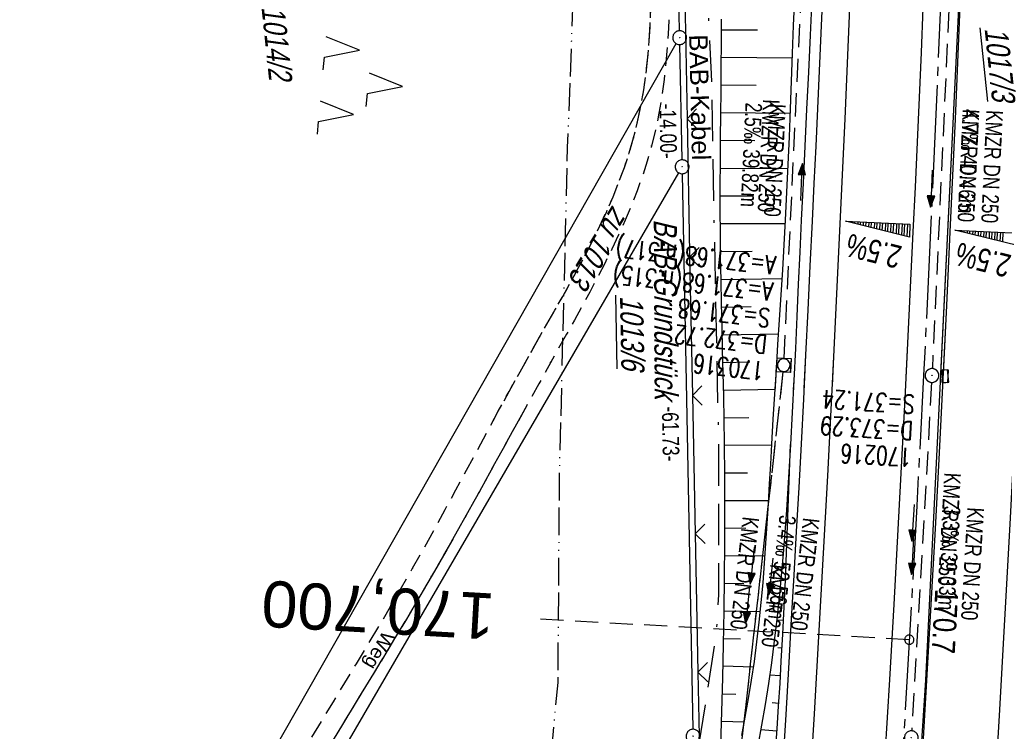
# Model space of a CAD drawing. Extents: x 509531 to 509917, y 454649 to 455599.
# Tile 23 of 26: x 509672 to 509778, y 455468 to 455546. Entities that reach past the tile are written whole.
import ezdxf
from ezdxf.enums import TextEntityAlignment as Align

# ---------------------------------------------------------------- set-up
doc = ezdxf.new("R2010")
doc.units = 0
doc.header["$LTSCALE"] = 10
doc.header["$MEASUREMENT"] = 0
for name, pattern in [('ACAD_ISO13W100', [36, 12, -3, 12, -3, 0, -3, 0, -3]), ('ACAD_ISO16W100', [73, 15, -6.5, 15, -6.5, 15, -7, 1, -7]), ('ACHSE', [5.5, 4, -0.5, 0.5, -0.5]), ('LT00', [0]), ('LT11', [0.3, 0.2, -0.1]), ('LT12', [0.4, 0.3, -0.1]), ('LT17', [0.15, 0.1, -0.05]), ('STRICHLINIE2', [0.375, 0.25, -0.125])]:
    doc.linetypes.add(name, pattern=pattern)
doc.layers.get('0').update_dxf_attribs({"linetype": 'LT00'})
for name, color, linetype in [('--EK_FBR', 1, 'LT00'), ('--EK_Halt-Pfeil', 4, 'LT00'), ('--EK_Haltung', 7, 'STRICHLINIE2'), ('--EK_Haltung-Text', 140, 'LT00'), ('--EK_Schacht-Text', 5, 'LT00'), ('--EK_ST-93-1', 30, 'LT17'), ('--EL_DFK_AB_L', 21, 'LT00'), ('--EL_DFK_AB_P', 7, 'LT00'), ('--EL_Halt-Pfeil', 4, 'LT00'), ('--EL_Haltung', 182, 'STRICHLINIE2'), ('--EL_Haltung-Text', 182, 'LT00'), ('-AX-093', 35, 'ACHSE'), ('-QUE-20O', 11, 'LT00'), ('-QUE-20W', 11, 'LT00'), ('-ST-93-1', 250, 'LT00'), ('ABSTAND', 8, 'LT00'), ('BAB-KABEL', 220, 'ACAD_ISO16W100'), ('BAB-KABEL_TEXT', 221, 'Continuous'), ('DFK_AB_FLNR', 7, 'Continuous'), ('DFK_AB_L', 21, 'LT00'), ('DFK_AB_P', 7, 'LT00'), ('DFK_FLUR_NR', 250, 'LT00'), ('DFK_KATASTER', 250, 'LT00'), ('DFK_NUTZUNG', 250, 'LT00'), ('DL', 182, 'LT12'), ('DL_PFEIL', 201, 'LT00'), ('DL_TEXT', 182, 'LT00'), ('FELDWEG_TEXT', 250, 'Continuous'), ('GASLTG', 250, 'ACAD_ISO13W100'), ('V115_AFBR_BAB', 250, 'LT00'), ('V115_BOESCH', 250, 'LT00'), ('V115_BOSCHUNG', 250, 'LT00'), ('V115_FELDWEG', 250, 'LT11'), ('V115_GRABEN', 250, 'LT00'), ('V115_H_BORD', 8, 'LT00'), ('V115_KA_MULD', 182, 'LT00'), ('V115_KA_PRUF', 182, 'LT00'), ('V115_LD_MARK', 250, 'LT00'), ('V115_SINKK', 182, 'LT00'), ('V115_ZAUN', 40, 'LT00'), ('V116_AFBR_BAB', 250, 'LT00'), ('V116_BOESCH', 250, 'LT00'), ('V116_BOSCHUNG', 250, 'LT00'), ('V116_FELDWEG', 250, 'LT11'), ('V116_GRABEN', 250, 'LT00'), ('V116_H_BORD', 8, 'LT00'), ('V116_KA_MULD', 182, 'LT00'), ('V116_KA_PRUF', 182, 'LT00'), ('V116_LD_MARK', 250, 'LT00'), ('V116_SINKK', 182, 'LT00'), ('V116_ZAUN', 40, 'LT00')]:
    doc.layers.add(name, color=color, linetype=linetype)
doc.styles.add('Beschrift', font='ARIAL.TTF')
doc.styles.add('Haltungsbeschriftung', font='ARIAL.TTF', dxfattribs={"width": 0.75})
doc.styles.add('schachtbeschriftung', font='romans.shx', dxfattribs={"width": 0.75, "height": 2})
doc.styles.get("Standard").update_dxf_attribs({"font": 'ARIAL.TTF'})

# ---------------------------------------------------------------- blocks, each defined once
blk = doc.blocks.new('SYMB0003')
at = {"color": 0, "linetype": 'ByBlock'}
for p, q in [((-0.015712, 0), (0.010166, 0.012015)), ((0, -0.021257), (-0.015712, 0)), ((0.010166, 0.012015), (0, -0.021257))]:
    blk.add_line(p, q, dxfattribs=at)
for points in [[(-0.031395, 0.499013), (-0.093691, 0.491144), (-0.154509, 0.475528), (-0.21289, 0.452414), (-0.267913, 0.422164), (-0.318712, 0.385257), (-0.364484, 0.342274), (-0.404509, 0.293893), (-0.438154, 0.240877), (-0.464888, 0.184062), (-0.484292, 0.124345), (-0.496058, 0.062667), (-0.5, 0)], [(-0.5, 0), (-0.496058, -0.062667), (-0.484292, -0.124345), (-0.464888, -0.184062), (-0.438154, -0.240877), (-0.404509, -0.293893), (-0.364485, -0.342274), (-0.318712, -0.385257), (-0.267914, -0.422164), (-0.21289, -0.452414), (-0.154509, -0.475529), (-0.093691, -0.491144), (-0.031395, -0.499014), (0.031395, -0.499014)], [(0.5, 0), (0.496057, 0.062667), (0.484292, 0.124345), (0.464888, 0.184062), (0.438153, 0.240877), (0.404509, 0.293893), (0.364484, 0.342274), (0.318712, 0.385257), (0.267913, 0.422164), (0.21289, 0.452414), (0.154509, 0.475528), (0.093691, 0.491144), (0.031395, 0.499013), (-0.031395, 0.499013)], [(0.031395, -0.499014), (0.093691, -0.491144), (0.154509, -0.475529), (0.21289, -0.452414), (0.267914, -0.422164), (0.318712, -0.385257), (0.364485, -0.342274), (0.404509, -0.293893), (0.438154, -0.240877), (0.464889, -0.184062), (0.484292, -0.124345), (0.496058, -0.062667), (0.5, 0)]]:
    blk.add_lwpolyline(points, dxfattribs=at)
blk = doc.blocks.new('SYMB7221')
at = {"color": 0, "linetype": 'ByBlock'}
for p, q in [((0, 0.435), (-0.11, 0.065)), ((0.11, 0.065), (0, 0.435)), ((0.25, 0.065), (0.11, 0.065)), ((-0.35, -0.065), (-0.46, -0.435)), ((0.35, -0.065), (0.24, -0.435))]:
    blk.add_line(p, q, dxfattribs=at)
for points in [[(-0.1, -0.435), (-0.24, -0.435), (-0.35, -0.065)], [(0.6, -0.435), (0.46, -0.435), (0.35, -0.065)]]:
    blk.add_lwpolyline(points, dxfattribs=at)
blk = doc.blocks.new('SYMB0011')
at = {"color": 0, "linetype": 'ByBlock'}
for p, q in [((0.5, 0), (-0.5, 0)), ((0, 0.5), (0, -0.5))]:
    blk.add_line(p, q, dxfattribs=at)
blk = doc.blocks.new('SYMB1210')
at = {"color": 0, "linetype": 'ByBlock'}
blk.add_line((0.018815, -0.179014), (0.055623, -0.17119), dxfattribs=at)
for points in [[(-0.2, -0.2), (-0.2, 0.2), (0.2, 0.2), (0.2, -0.2), (-0.2, -0.2)], [(0.018815, 0.179014), (-0.018815, 0.179014), (-0.055623, 0.17119), (-0.09, 0.155885), (-0.120444, 0.133766), (-0.145623, 0.105801), (-0.164438, 0.073213), (-0.176067, 0.037424), (-0.18, 0)], [(-0.18, 0), (-0.176067, -0.037424), (-0.164438, -0.073213), (-0.145623, -0.105801), (-0.120444, -0.133766), (-0.09, -0.155885), (-0.055623, -0.17119), (-0.018815, -0.179014), (0.018815, -0.179014)], [(0.18, 0), (0.176067, 0.037424), (0.164438, 0.073213), (0.145623, 0.105801), (0.120444, 0.133766), (0.09, 0.155885), (0.055623, 0.17119), (0.018815, 0.179014)], [(0.055623, -0.17119), (0.09, -0.155885), (0.120444, -0.133766), (0.145623, -0.105801), (0.164438, -0.073213), (0.176067, -0.037424), (0.18, 0)]]:
    blk.add_lwpolyline(points, dxfattribs=at)
blk = doc.blocks.new('SYMB0652')
at = {"color": 0, "linetype": 'ByBlock'}
blk.add_lwpolyline([(-0.15, -0.075), (0.15, -0.075), (0.15, 0.075), (-0.15, 0.075), (-0.15, -0.075)], dxfattribs=at)
blk = doc.blocks.new('SYMB0024')
at = {"color": 0, "linetype": 'ByBlock'}
for p, q in [((-0.5, 0.5), (0, 0)), ((0, 0), (0.5, 0.5))]:
    blk.add_line(p, q, dxfattribs=at)
blk = doc.blocks.new('SYMB0070')
at = {"color": 0, "linetype": 'ByBlock'}
for p, q in [((-0.5, 0), (0.2, 0)), ((0.5, 0), (0.2, 0.1)), ((0.2, 0.1), (0.2, 0)), ((0.468, 0), (0.21, 0.086)), ((0.21, 0.086), (0.21, -0.086)), ((0.21, -0.086), (0.468, 0)), ((0.22, -0.072), (0.437, 0)), ((0.23, -0.058), (0.405, 0)), ((0.24, -0.045), (0.374, 0)), ((0.342, 0), (0.25, 0.031)), ((0.25, 0.031), (0.25, -0.031)), ((0.25, -0.031), (0.342, 0)), ((0.26, -0.017), (0.31, 0)), ((0.27, -0.003), (0.279, 0))]:
    blk.add_line(p, q, dxfattribs=at)
for points in [[(0.2, 0), (0.2, -0.1), (0.5, 0)], [(0.437, 0), (0.22, 0.072), (0.22, -0.072)], [(0.405, 0), (0.23, 0.058), (0.23, -0.058)], [(0.374, 0), (0.24, 0.045), (0.24, -0.045)], [(0.31, 0), (0.26, 0.017), (0.26, -0.017)], [(0.279, 0), (0.27, 0.003), (0.27, -0.003)]]:
    blk.add_lwpolyline(points, dxfattribs=at)
blk = doc.blocks.new('SYMB2')
at = {"color": 0, "linetype": 'ByBlock', "flags": 128}
for points in [[(-0.031395, 0.499013), (-0.093691, 0.491144), (-0.154509, 0.475528), (-0.21289, 0.452414), (-0.267913, 0.422164), (-0.318712, 0.385257), (-0.364484, 0.342274), (-0.404509, 0.293893), (-0.438154, 0.240877), (-0.464888, 0.184062), (-0.484292, 0.124345), (-0.496058, 0.062667), (-0.5, 0)], [(-0.5, 0), (-0.496058, -0.062667), (-0.484292, -0.124345), (-0.464888, -0.184062), (-0.438154, -0.240877), (-0.404509, -0.293893), (-0.364485, -0.342274), (-0.318712, -0.385257), (-0.267914, -0.422164), (-0.21289, -0.452414), (-0.154509, -0.475529), (-0.093691, -0.491144), (-0.031395, -0.499014), (0.031395, -0.499014)], [(0.5, 0), (0.496057, 0.062667), (0.484292, 0.124345), (0.464888, 0.184062), (0.438153, 0.240877), (0.404509, 0.293893), (0.364484, 0.342274), (0.318712, 0.385257), (0.267913, 0.422164), (0.21289, 0.452414), (0.154509, 0.475528), (0.093691, 0.491144), (0.031395, 0.499013), (-0.031395, 0.499013)], [(0.031395, -0.499014), (0.093691, -0.491144), (0.154509, -0.475529), (0.21289, -0.452414), (0.267914, -0.422164), (0.318712, -0.385257), (0.364485, -0.342274), (0.404509, -0.293893), (0.438154, -0.240877), (0.464889, -0.184062), (0.484292, -0.124345), (0.496058, -0.062667), (0.5, 0)]]:
    blk.add_lwpolyline(points, dxfattribs=at)

msp = doc.modelspace()

# ---------------------------------------------------------------- linework, layer by layer
at = {"layer": '--EK_FBR'}
for points in [[(509756.53, 455505.68), (509756.71, 455509.3), (509756.95, 455514.13), (509757.18, 455518.96), (509757.41, 455523.79), (509757.61, 455527.86), (509757.8, 455531.93), (509757.99, 455536.01), (509758.18, 455540.08), (509758.36, 455544.15), (509758.53, 455548.22), (509758.73, 455553), (509758.91, 455557.78), (509759.09, 455562.56), (509759.26, 455567.33), (509759.42, 455572.11), (509759.59, 455577.03), (509759.75, 455581.94), (509759.86, 455585.46)], [(509754.14, 455463.48), (509754.52, 455469.71), (509754.89, 455475.94), (509755.16, 455480.68), (509755.44, 455485.42), (509755.7, 455490.16), (509755.96, 455494.91), (509756.22, 455499.65), (509756.47, 455504.48), (509756.71, 455509.3), (509756.95, 455514.13), (509757.18, 455518.96), (509757.41, 455523.79), (509757.61, 455527.86), (509757.8, 455531.93), (509757.99, 455536.01), (509758.18, 455540.08), (509758.36, 455544.15), (509758.53, 455548.22)]]:
    msp.add_lwpolyline(points, dxfattribs=at)
at = {"layer": '--EK_FBR', "color": 2}
for points in [[(509770.7, 455584.28), (509770.6, 455580.94), (509770.43, 455576), (509770.27, 455571.05), (509770.1, 455566.23), (509769.93, 455561.4), (509769.75, 455556.58), (509769.56, 455551.75), (509769.37, 455546.92), (509769.17, 455542.07), (509768.96, 455537.21), (509768.74, 455532.35), (509768.52, 455527.49), (509768.29, 455522.63), (509768.01, 455516.6), (509767.71, 455510.56), (509767.41, 455504.53), (509767.1, 455498.5), (509766.66, 455490.37), (509766.21, 455482.24), (509765.74, 455474.11), (509765.25, 455465.87)], [(509770.7, 455584.28), (509770.6, 455580.94), (509770.43, 455576), (509770.27, 455571.05), (509770.1, 455566.23), (509769.93, 455561.4), (509769.75, 455556.58), (509769.56, 455551.75), (509769.37, 455546.92), (509769.17, 455542.07), (509768.96, 455537.21), (509768.74, 455532.35), (509768.52, 455527.49), (509768.29, 455522.63), (509768.01, 455516.6), (509767.71, 455510.56), (509767.52, 455506.83)], [(509774.67, 455583.84), (509774.58, 455581.03), (509774.43, 455576.13), (509774.28, 455571.23), (509774, 455563.18), (509773.7, 455555.13), (509773.39, 455547.08), (509773.13, 455540.97), (509772.87, 455534.86), (509772.59, 455528.75), (509772.31, 455522.64), (509771.93, 455514.65), (509771.54, 455506.66), (509771.13, 455498.67), (509770.69, 455490.45), (509770.24, 455482.23), (509769.77, 455474.01), (509769.29, 455465.83)], [(509774.67, 455583.84), (509774.58, 455581.03), (509774.43, 455576.13), (509774.28, 455571.23), (509774, 455563.18), (509773.7, 455555.13), (509773.39, 455547.08), (509773.13, 455540.97), (509772.87, 455534.86), (509772.59, 455528.75), (509772.31, 455522.64), (509771.93, 455514.65), (509771.57, 455507.26)]]:
    msp.add_lwpolyline(points, dxfattribs=at)
at = {"layer": '--EK_FBR', "linetype": 'LT11', "flags": 128}
for points in [[(509657.37, 455386.93), (509658.71, 455389.42), (509660.06, 455391.9), (509661.41, 455394.39), (509662.76, 455396.87), (509664.35, 455399.73), (509665.94, 455402.59), (509667.54, 455405.45), (509669.15, 455408.3), (509670.77, 455411.15), (509672.39, 455413.99), (509674.01, 455416.84), (509676.22, 455420.71), (509678.43, 455424.58), (509680.64, 455428.45), (509682.85, 455432.32), (509685.05, 455436.19), (509687.24, 455440.07), (509688.71, 455442.68), (509690.17, 455445.28), (509691.64, 455447.88), (509693.11, 455450.49), (509694.58, 455453.09), (509696.06, 455455.68), (509697.55, 455458.27), (509699.05, 455460.86), (509700.57, 455463.43), (509701.8, 455465.5), (509703.04, 455467.57), (509704.28, 455469.63), (509705.53, 455471.69), (509706.77, 455473.75), (509708.02, 455475.81), (509709.26, 455477.88), (509710.49, 455479.94), (509711.71, 455482.01), (509712.92, 455484.09), (509714.11, 455486.17), (509715.3, 455488.28), (509716.47, 455490.4), (509717.63, 455492.52), (509718.79, 455494.65), (509719.94, 455496.78), (509721.09, 455498.91), (509722.24, 455501.05), (509722.82, 455502.13)], [(509725.72, 455502.44), (509725.19, 455501.47), (509723.9, 455499.14), (509722.62, 455496.81), (509721.34, 455494.48), (509720.05, 455492.17), (509718.76, 455489.85), (509717.45, 455487.55), (509716.13, 455485.25), (509714.78, 455482.95), (509713.43, 455480.65), (509712.05, 455478.37), (509710.67, 455476.08), (509709.29, 455473.8), (509707.9, 455471.52), (509706.51, 455469.24), (509705.12, 455466.95), (509703.74, 455464.67), (509702.36, 455462.38), (509700.84, 455459.81), (509699.33, 455457.23), (509697.83, 455454.65), (509696.34, 455452.07), (509694.86, 455449.48), (509693.38, 455446.89), (509691.9, 455444.3), (509690.43, 455441.71), (509688.95, 455439.12), (509687.06, 455435.8), (509685.16, 455432.48), (509683.27, 455429.17), (509681.37, 455425.85), (509679.47, 455422.53), (509677.59, 455419.21), (509675.7, 455415.88), (509673.84, 455412.57), (509671.99, 455409.26), (509670.14, 455405.94), (509668.29, 455402.62), (509666.44, 455399.3), (509664.6, 455395.98), (509662.74, 455392.64), (509660.88, 455389.31), (509659.02, 455385.97)]]:
    msp.add_lwpolyline(points, dxfattribs=at)
at = {"layer": '--EK_Haltung'}
for p, q in [((509754.34, 455508.93), (509756.14, 455547.21)), ((509772.19, 455546.74), (509770.4, 455507.81)), ((509754.22, 455507.44), (509748.55, 455456.69)), ((509770.32, 455506.32), (509768.17, 455468.54))]:
    msp.add_line(p, q, dxfattribs=at)
at = {"layer": '--EK_ST-93-1', "ltscale": 2.5}
msp.add_line((509767.9, 455478.42), (509727.96, 455480.64), dxfattribs=at)
at = {"layer": '--EL_DFK_AB_L'}
for p, q in [((509743.02, 455544.43), (509742.24, 455584.92)), ((509743.29, 455530.43), (509743.04, 455542.93)), ((509742.92, 455529.03), (509664.52, 455394.07)), ((509743.31, 455528.93), (509744.47, 455468.71))]:
    msp.add_line(p, q, dxfattribs=at)
at = {"layer": '--EL_Haltung'}
for p, q in [((509754.34, 455508.93), (509756.14, 455547.21)), ((509772.19, 455546.74), (509770.4, 455507.81)), ((509754.22, 455507.44), (509748.55, 455456.69)), ((509770.32, 455506.32), (509768.17, 455468.54))]:
    msp.add_line(p, q, dxfattribs=at)
at = {"layer": '-AX-093', "ltscale": 0.2}
msp.add_lwpolyline([(509772.62, 455584.07), (509772.42, 455577.83), (509771.93, 455563.68), (509771.38, 455549.52), (509770.78, 455535.37), (509770.14, 455521.23), (509769.45, 455507.08), (509768.71, 455492.94), (509767.93, 455478.8), (509767.1, 455464.66), (509766.23, 455450.53), (509765.32, 455436.39), (509764.37, 455422.26), (509763.38, 455408.14), (509762.36, 455394.01), (509761.3, 455379.89), (509760.2, 455365.77), (509759.07, 455351.65)], dxfattribs=at)
at = {"layer": '-QUE-20O'}
for p, q in [((509772.97, 455522.82), (509772.97, 455522.79)), ((509773.27, 455522.72), (509773.27, 455522.81)), ((509773.57, 455522.79), (509773.57, 455522.64)), ((509773.86, 455522.57), (509773.87, 455522.78)), ((509774.17, 455522.76), (509774.16, 455522.5)), ((509774.46, 455522.42), (509774.47, 455522.75)), ((509774.77, 455522.74), (509774.75, 455522.35)), ((509775.05, 455522.27), (509775.07, 455522.72)), ((509775.37, 455522.71), (509775.35, 455522.2)), ((509775.64, 455522.13), (509775.67, 455522.69)), ((509775.97, 455522.68), (509775.94, 455522.05)), ((509776.24, 455521.98), (509776.27, 455522.67)), ((509776.57, 455522.65), (509776.54, 455521.91)), ((509776.83, 455521.83), (509776.87, 455522.64)), ((509777.17, 455522.62), (509777.13, 455521.76)), ((509777.43, 455521.68), (509777.47, 455522.61)), ((509777.77, 455522.6), (509777.72, 455521.61)), ((509778.02, 455521.54), (509778.07, 455522.58))]:
    msp.add_line(p, q, dxfattribs=at)
msp.add_lwpolyline([(509779.76, 455521.1), (509772.83, 455522.83), (509779.82, 455522.5), (509779.76, 455521.1)], dxfattribs=at)
at = {"layer": '-QUE-20W'}
for p, q in [((509761.12, 455523.77), (509761.12, 455523.75)), ((509761.42, 455523.67), (509761.42, 455523.76)), ((509761.72, 455523.75), (509761.71, 455523.6)), ((509762.01, 455523.53), (509762.02, 455523.73)), ((509762.32, 455523.72), (509762.31, 455523.45)), ((509762.61, 455523.38), (509762.62, 455523.71)), ((509762.92, 455523.69), (509762.9, 455523.31)), ((509763.2, 455523.23), (509763.22, 455523.68)), ((509763.52, 455523.66), (509763.5, 455523.16)), ((509763.79, 455523.08), (509763.82, 455523.65)), ((509764.12, 455523.64), (509764.09, 455523.01)), ((509764.39, 455522.94), (509764.42, 455523.62)), ((509764.72, 455523.61), (509764.68, 455522.86)), ((509764.98, 455522.79), (509765.02, 455523.6)), ((509765.32, 455523.58), (509765.28, 455522.72)), ((509765.58, 455522.64), (509765.62, 455523.57)), ((509765.92, 455523.56), (509765.87, 455522.57)), ((509766.17, 455522.5), (509766.22, 455523.54)), ((509766.52, 455523.53), (509766.47, 455522.42)), ((509766.76, 455522.35), (509766.82, 455523.52)), ((509767.12, 455523.5), (509767.06, 455522.28)), ((509767.36, 455522.2), (509767.42, 455523.49)), ((509767.71, 455523.47), (509767.65, 455522.13))]:
    msp.add_line(p, q, dxfattribs=at)
msp.add_lwpolyline([(509767.91, 455522.07), (509760.98, 455523.78), (509767.97, 455523.46), (509767.91, 455522.07)], dxfattribs=at)
at = {"layer": 'BAB-KABEL', "ltscale": 0.03, "flags": 128}
msp.add_lwpolyline([(509744.43, 455587.15), (509744.88, 455574.42), (509745.02, 455570.73), (509745.41, 455559.94), (509746.46, 455539.74), (509746.86, 455517.32), (509747.25, 455499.24), (509747.25, 455483.3), (509746.99, 455479.09), (509746.07, 455473.11), (509741.72, 455446.59), (509735.26, 455405.83), (509727.75, 455362.59), (509727.09, 455349.48), (509725.64, 455318.87), (509724.57, 455296.05), (509722.06, 455252.91), (509719.95, 455223.63), (509716.98, 455184.52), (509714.99, 455143.77), (509710.81, 455095.31), (509707.54, 455064.12), (509704.45, 455036.72), (509702.1, 455030.39), (509690.68, 455027.12), (509685.78, 455001.29), (509698.68, 454988.55), (509687.3, 454943.02), (509685.24, 454936.13), (509682.28, 454911.56), (509678.85, 454889.21), (509677.03, 454864.13), (509675.21, 454842.29), (509675.21, 454838.88), (509674.58, 454831.13), (509663.94, 454792.59), (509656.04, 454760.97), (509649.8, 454731.91), (509645.39, 454711.52), (509640.68, 454673.99), (509632.77, 454668.85)], dxfattribs=at)
at = {"layer": 'DFK_AB_L'}
for p, q in [((509743.02, 455544.43), (509742.24, 455584.92)), ((509743.29, 455530.43), (509743.04, 455542.93)), ((509742.92, 455529.03), (509664.52, 455394.07)), ((509743.31, 455528.93), (509744.47, 455468.71))]:
    msp.add_line(p, q, dxfattribs=at)
at = {"layer": 'DFK_KATASTER'}
msp.add_line((509651.05, 455382.02), (509742.66, 455543.03), dxfattribs=at)
at = {"layer": 'DL'}
msp.add_line((509754.22, 455507.44), (509748.55, 455456.69), dxfattribs=at)
at = {"layer": 'GASLTG', "ltscale": 0.025, "flags": 128}
msp.add_lwpolyline([(509732.41, 455588.47), (509731.56, 455550.22), (509730.86, 455531.77), (509729.98, 455496.07), (509729.82, 455473.79), (509723.14, 455402.32), (509719.99, 455370.23), (509719.32, 455359.34), (509718.22, 455346.92), (509717.58, 455329.18), (509717.03, 455313.89), (509716.01, 455279.64), (509715.62, 455261.05), (509714.41, 455253.67), (509713.55, 455245.77), (509712.75, 455238.46), (509710.11, 455214.89), (509700.77, 455126.62), (509692.79, 455066.17), (509691.9, 455059.06), (509688.48, 455033.75), (509683.04, 454993.78), (509674.83, 454936.52), (509667.27, 454889.45), (509660.75, 454850.41), (509657.9, 454839.06), (509646.1, 454798.18), (509643.65, 454788.35), (509640.96, 454775.41), (509638.39, 454763.73), (509630.01, 454722.15), (509625.52, 454700.41), (509623.56, 454684.93), (509621.45, 454670.09)], dxfattribs=at)
at = {"layer": 'V115_AFBR_BAB'}
msp.add_lwpolyline([(509756.53, 455505.68), (509756.71, 455509.3), (509756.95, 455514.13), (509757.18, 455518.96), (509757.41, 455523.79), (509757.61, 455527.86), (509757.8, 455531.93), (509757.99, 455536.01), (509758.18, 455540.08), (509758.36, 455544.15), (509758.53, 455548.22), (509758.73, 455553), (509758.91, 455557.78), (509759.09, 455562.56), (509759.26, 455567.33), (509759.42, 455572.11), (509759.59, 455577.03), (509759.75, 455581.94), (509759.86, 455585.46)], dxfattribs=at)
at = {"layer": 'V115_AFBR_BAB', "color": 0}
for points in [[(509770.7, 455584.28), (509770.6, 455580.94), (509770.43, 455576), (509770.27, 455571.05), (509770.1, 455566.23), (509769.93, 455561.4), (509769.75, 455556.58), (509769.56, 455551.75), (509769.37, 455546.92), (509769.17, 455542.07), (509768.96, 455537.21), (509768.74, 455532.35), (509768.52, 455527.49), (509768.29, 455522.63), (509768.01, 455516.6), (509767.71, 455510.56), (509767.52, 455506.83)], [(509774.67, 455583.84), (509774.58, 455581.03), (509774.43, 455576.13), (509774.28, 455571.23), (509774, 455563.18), (509773.7, 455555.13), (509773.39, 455547.08), (509773.13, 455540.97), (509772.87, 455534.86), (509772.59, 455528.75), (509772.31, 455522.64), (509771.93, 455514.65), (509771.57, 455507.26)]]:
    msp.add_lwpolyline(points, dxfattribs=at)
at = {"layer": 'V115_BOESCH'}
msp.add_lwpolyline([(509747.8, 455504.76), (509747.8, 455504.78), (509747.74, 455507.3), (509747.68, 455509.83), (509747.62, 455512.35), (509747.56, 455514.87), (509747.51, 455517.39), (509747.47, 455519.91), (509747.44, 455522.43), (509747.43, 455525.01), (509747.43, 455527.6), (509747.44, 455530.18), (509747.46, 455532.77), (509747.49, 455535.35), (509747.51, 455537.94), (509747.53, 455540.52), (509747.55, 455543.11), (509747.56, 455545.69)], dxfattribs=at)
at = {"layer": 'V115_BOSCHUNG'}
for p, q in [((509747.56, 455544.54), (509751.45, 455544.53)), ((509747.54, 455541.55), (509755.24, 455541.51)), ((509747.52, 455538.56), (509751.32, 455538.53)), ((509747.49, 455535.56), (509755.01, 455535.5)), ((509747.46, 455532.56), (509751.18, 455532.53)), ((509747.44, 455529.55), (509754.76, 455529.51)), ((509747.43, 455526.54), (509751.03, 455526.53)), ((509747.43, 455523.52), (509754.47, 455523.55)), ((509747.46, 455520.5), (509750.88, 455520.53)), ((509747.51, 455517.47), (509754.13, 455517.59)), ((509747.57, 455514.46), (509750.76, 455514.53)), ((509747.64, 455511.46), (509753.76, 455511.59)), ((509747.71, 455508.46), (509750.64, 455508.53)), ((509747.79, 455505.47), (509753.37, 455505.58))]:
    msp.add_line(p, q, dxfattribs=at)
at = {"layer": 'V115_FELDWEG', "flags": 128}
for points in [[(509722.82, 455502.13), (509723.39, 455503.19), (509724.56, 455505.33), (509725.74, 455507.46), (509726.94, 455509.6), (509727.79, 455511.11), (509728.65, 455512.62), (509729.51, 455514.13), (509730.37, 455515.64), (509731.22, 455517.16), (509732.05, 455518.68), (509732.86, 455520.21), (509733.65, 455521.75), (509734.4, 455523.3), (509735.13, 455524.85), (509735.81, 455526.42), (509736.45, 455528), (509737.04, 455529.59), (509737.57, 455531.2), (509738.04, 455532.83), (509738.47, 455534.54), (509738.84, 455536.28), (509739.14, 455538.02), (509739.38, 455539.78), (509739.58, 455541.56), (509739.73, 455543.34), (509739.84, 455545.14), (509739.91, 455546.94), (509739.95, 455548.75), (509739.96, 455550.56), (509739.94, 455552.37), (509739.91, 455554.19), (509739.87, 455556), (509739.81, 455557.81), (509739.71, 455560.95), (509739.6, 455564.07), (509739.47, 455567.18), (509739.34, 455570.29), (509739.21, 455573.38), (509739.06, 455576.48), (509738.92, 455579.57), (509738.77, 455582.66), (509738.63, 455585.76), (509738.53, 455587.8)], [(509740.61, 455587.57), (509740.68, 455586.01), (509740.83, 455582.89), (509740.97, 455579.77), (509741.11, 455576.65), (509741.25, 455573.53), (509741.38, 455570.4), (509741.5, 455567.27), (509741.62, 455564.13), (509741.72, 455560.98), (509741.82, 455557.82), (509741.87, 455555.95), (509741.91, 455554.07), (509741.94, 455552.19), (509741.95, 455550.32), (509741.93, 455548.44), (509741.89, 455546.57), (509741.82, 455544.7), (509741.7, 455542.84), (509741.55, 455540.99), (509741.35, 455539.15), (509741.09, 455537.32), (509740.79, 455535.51), (509740.42, 455533.71), (509739.98, 455531.93), (509739.51, 455530.29), (509738.99, 455528.67), (509738.41, 455527.06), (509737.79, 455525.47), (509737.12, 455523.88), (509736.42, 455522.31), (509735.68, 455520.75), (509734.91, 455519.2), (509734.12, 455517.65), (509733.3, 455516.11), (509732.47, 455514.58), (509731.63, 455513.05), (509730.78, 455511.53), (509729.92, 455510.01), (509729.07, 455508.49), (509727.77, 455506.15), (509726.47, 455503.81), (509725.72, 455502.44)]]:
    msp.add_lwpolyline(points, dxfattribs=at)
at = {"layer": 'V115_GRABEN'}
for points in [[(509758.72, 455585.59), (509758.64, 455582.5), (509758.54, 455579), (509758.43, 455575.51), (509758.32, 455572.01), (509758.15, 455567.2), (509757.97, 455562.39), (509757.77, 455557.58), (509757.56, 455552.77), (509757.34, 455547.96), (509757.16, 455543.95), (509756.97, 455539.94), (509756.77, 455535.93), (509756.58, 455531.92), (509756.39, 455527.91), (509756.2, 455523.9), (509756.04, 455520.43), (509755.88, 455516.95), (509755.72, 455513.47), (509755.56, 455510), (509755.39, 455506.52), (509755.34, 455505.55)], [(509753.36, 455505.34), (509753.51, 455507.72), (509753.68, 455510.42), (509753.85, 455513.11), (509754.02, 455515.81), (509754.19, 455518.51), (509754.35, 455521.21), (509754.49, 455523.91), (509754.64, 455526.92), (509754.78, 455529.93), (509754.91, 455532.94), (509755.03, 455535.95), (509755.14, 455538.96), (509755.26, 455541.97), (509755.37, 455544.98), (509755.49, 455547.99)]]:
    msp.add_lwpolyline(points, dxfattribs=at)
at = {"layer": 'V115_H_BORD'}
msp.add_lwpolyline([(509774.38, 455583.87), (509773.23, 455546.89), (509771.28, 455507.23)], dxfattribs=at)
at = {"layer": 'V115_LD_MARK'}
msp.add_lwpolyline([(509762.8, 455585.14), (509762.56, 455577.5), (509762.22, 455567.6), (509761.85, 455557.7), (509761.46, 455547.8), (509760.91, 455534.89), (509760.32, 455521.98), (509759.7, 455509.08), (509759.54, 455505.99)], dxfattribs=at)
at = {"layer": 'V115_ZAUN'}
for p, q in [((509743.55, 455549.88), (509743.83, 455534.88)), ((509744.11, 455519.88), (509744.41, 455504.88)), ((509744.41, 455504.88), (509744.42, 455504.4))]:
    msp.add_line(p, q, dxfattribs=at)
msp.add_lwpolyline([(509743.83, 455534.88), (509744.1, 455520.37), (509744.11, 455519.88)], dxfattribs=at)
at = {"layer": 'V116_AFBR_BAB', "color": 0}
for points in [[(509770.7, 455584.28), (509770.6, 455580.94), (509770.43, 455576), (509770.27, 455571.05), (509770.1, 455566.23), (509769.93, 455561.4), (509769.75, 455556.58), (509769.56, 455551.75), (509769.37, 455546.92), (509769.17, 455542.07), (509768.96, 455537.21), (509768.74, 455532.35), (509768.52, 455527.49), (509768.29, 455522.63), (509768.01, 455516.6), (509767.71, 455510.56), (509767.41, 455504.53), (509767.1, 455498.5), (509766.66, 455490.37), (509766.21, 455482.24), (509765.74, 455474.11), (509765.25, 455465.87)], [(509774.67, 455583.84), (509774.58, 455581.03), (509774.43, 455576.13), (509774.28, 455571.23), (509774, 455563.18), (509773.7, 455555.13), (509773.39, 455547.08), (509773.13, 455540.97), (509772.87, 455534.86), (509772.59, 455528.75), (509772.31, 455522.64), (509771.93, 455514.65), (509771.54, 455506.66), (509771.13, 455498.67), (509770.69, 455490.45), (509770.24, 455482.23), (509769.77, 455474.01), (509769.29, 455465.83)]]:
    msp.add_lwpolyline(points, dxfattribs=at)
at = {"layer": 'V116_AFBR_BAB'}
msp.add_lwpolyline([(509754.14, 455463.48), (509754.52, 455469.71), (509754.89, 455475.94), (509755.16, 455480.68), (509755.44, 455485.42), (509755.7, 455490.16), (509755.96, 455494.91), (509756.22, 455499.65), (509756.47, 455504.48), (509756.71, 455509.3), (509756.95, 455514.13), (509757.18, 455518.96), (509757.41, 455523.79), (509757.61, 455527.86), (509757.8, 455531.93), (509757.99, 455536.01), (509758.18, 455540.08), (509758.36, 455544.15), (509758.53, 455548.22)], dxfattribs=at)
at = {"layer": 'V116_BOESCH'}
for points in [[(509747.5, 455467), (509747.6, 455470.64), (509747.69, 455474.28), (509747.78, 455477.92), (509747.85, 455481.56), (509747.9, 455485.19), (509747.93, 455488.83), (509747.94, 455492.47), (509747.93, 455496.11), (509747.89, 455499.74), (509747.85, 455502.26), (509747.8, 455504.78), (509747.74, 455507.3), (509747.68, 455509.83), (509747.62, 455512.35), (509747.56, 455514.87), (509747.51, 455517.39), (509747.47, 455519.91), (509747.44, 455522.43), (509747.43, 455525.01), (509747.43, 455527.6), (509747.44, 455530.18), (509747.46, 455532.77), (509747.49, 455535.35), (509747.51, 455537.94), (509747.53, 455540.52), (509747.55, 455543.11), (509747.56, 455545.69)], [(509753.42, 455466.32), (509753.58, 455468.76), (509753.74, 455471.21), (509753.9, 455473.66), (509754.04, 455476.1), (509754.2, 455479.03), (509754.35, 455481.97), (509754.48, 455484.9), (509754.6, 455487.83), (509754.72, 455490.77), (509754.82, 455493.7), (509754.93, 455496.63), (509755.03, 455499.57)]]:
    msp.add_lwpolyline(points, dxfattribs=at)
at = {"layer": 'V116_BOSCHUNG'}
for p, q in [((509747.56, 455544.54), (509751.45, 455544.53)), ((509747.54, 455541.55), (509755.24, 455541.51)), ((509747.52, 455538.56), (509751.32, 455538.53)), ((509747.49, 455535.56), (509755.01, 455535.5)), ((509747.46, 455532.56), (509751.18, 455532.53)), ((509747.44, 455529.55), (509754.76, 455529.51)), ((509747.43, 455526.54), (509751.03, 455526.53)), ((509747.43, 455523.52), (509754.47, 455523.55)), ((509747.46, 455520.5), (509750.88, 455520.53)), ((509747.51, 455517.47), (509754.13, 455517.59)), ((509747.57, 455514.46), (509750.76, 455514.53)), ((509747.64, 455511.46), (509753.76, 455511.59)), ((509747.71, 455508.46), (509750.64, 455508.53)), ((509747.79, 455505.47), (509753.37, 455505.58)), ((509747.85, 455502.48), (509750.52, 455502.52)), ((509747.9, 455499.49), (509753, 455499.55)), ((509754.99, 455498.5), (509754.97, 455498.5)), ((509747.93, 455496.51), (509750.38, 455496.52)), ((509754.89, 455495.5), (509754.84, 455495.51)), ((509747.94, 455493.52), (509752.67, 455493.52)), ((509754.78, 455492.51), (509754.6, 455492.51)), ((509747.94, 455490.53), (509750.21, 455490.52)), ((509754.67, 455489.51), (509754.53, 455489.51)), ((509747.92, 455487.54), (509752.28, 455487.5)), ((509754.55, 455486.51), (509754.14, 455486.53)), ((509747.89, 455484.55), (509749.97, 455484.52)), ((509754.42, 455483.51), (509754.14, 455483.52)), ((509747.85, 455481.56), (509751.77, 455481.49)), ((509754.28, 455480.51), (509753.55, 455480.55)), ((509747.79, 455478.56), (509749.61, 455478.53)), ((509754.12, 455477.51), (509753.65, 455477.54)), ((509747.72, 455475.57), (509751.04, 455475.49)), ((509753.95, 455474.52), (509752.77, 455474.59)), ((509747.65, 455472.57), (509749.11, 455472.53)), ((509753.76, 455471.52), (509753.04, 455471.57)), ((509747.57, 455469.58), (509750.03, 455469.5)), ((509753.57, 455468.52), (509751.81, 455468.64))]:
    msp.add_line(p, q, dxfattribs=at)
at = {"layer": 'V116_FELDWEG', "flags": 128}
for points in [[(509657.37, 455386.93), (509658.71, 455389.42), (509660.06, 455391.9), (509661.41, 455394.39), (509662.76, 455396.87), (509664.35, 455399.73), (509665.94, 455402.59), (509667.54, 455405.45), (509669.15, 455408.3), (509670.77, 455411.15), (509672.39, 455413.99), (509674.01, 455416.84), (509676.22, 455420.71), (509678.43, 455424.58), (509680.64, 455428.45), (509682.85, 455432.32), (509685.05, 455436.19), (509687.24, 455440.07), (509688.71, 455442.68), (509690.17, 455445.28), (509691.64, 455447.88), (509693.11, 455450.49), (509694.58, 455453.09), (509696.06, 455455.68), (509697.55, 455458.27), (509699.05, 455460.86), (509700.57, 455463.43), (509701.8, 455465.5), (509703.04, 455467.57), (509704.28, 455469.63), (509705.53, 455471.69), (509706.77, 455473.75), (509708.02, 455475.81), (509709.26, 455477.88), (509710.49, 455479.94), (509711.71, 455482.01), (509712.92, 455484.09), (509714.11, 455486.17), (509715.3, 455488.28), (509716.47, 455490.4), (509717.63, 455492.52), (509718.79, 455494.65), (509719.94, 455496.78), (509721.09, 455498.91), (509722.24, 455501.05), (509723.39, 455503.19), (509724.56, 455505.33), (509725.74, 455507.46), (509726.94, 455509.6), (509727.79, 455511.11), (509728.65, 455512.62), (509729.51, 455514.13), (509730.37, 455515.64), (509731.22, 455517.16), (509732.05, 455518.68), (509732.86, 455520.21), (509733.65, 455521.75), (509734.4, 455523.3), (509735.13, 455524.85), (509735.81, 455526.42), (509736.45, 455528), (509737.04, 455529.59), (509737.57, 455531.2), (509738.04, 455532.83), (509738.47, 455534.54), (509738.84, 455536.28), (509739.14, 455538.02), (509739.38, 455539.78), (509739.58, 455541.56), (509739.73, 455543.34), (509739.84, 455545.14), (509739.91, 455546.94), (509739.95, 455548.75), (509739.96, 455550.56), (509739.94, 455552.37), (509739.91, 455554.19), (509739.87, 455556), (509739.81, 455557.81), (509739.71, 455560.95), (509739.6, 455564.07), (509739.47, 455567.18), (509739.34, 455570.29), (509739.21, 455573.38), (509739.06, 455576.48), (509738.92, 455579.57), (509738.77, 455582.66), (509738.63, 455585.76), (509738.53, 455587.8)], [(509740.61, 455587.57), (509740.68, 455586.01), (509740.83, 455582.89), (509740.97, 455579.77), (509741.11, 455576.65), (509741.25, 455573.53), (509741.38, 455570.4), (509741.5, 455567.27), (509741.62, 455564.13), (509741.72, 455560.98), (509741.82, 455557.82), (509741.87, 455555.95), (509741.91, 455554.07), (509741.94, 455552.19), (509741.95, 455550.32), (509741.93, 455548.44), (509741.89, 455546.57), (509741.82, 455544.7), (509741.7, 455542.84), (509741.55, 455540.99), (509741.35, 455539.15), (509741.09, 455537.32), (509740.79, 455535.51), (509740.42, 455533.71), (509739.98, 455531.93), (509739.51, 455530.29), (509738.99, 455528.67), (509738.41, 455527.06), (509737.79, 455525.47), (509737.12, 455523.88), (509736.42, 455522.31), (509735.68, 455520.75), (509734.91, 455519.2), (509734.12, 455517.65), (509733.3, 455516.11), (509732.47, 455514.58), (509731.63, 455513.05), (509730.78, 455511.53), (509729.92, 455510.01), (509729.07, 455508.49), (509727.77, 455506.15), (509726.47, 455503.81), (509725.19, 455501.47), (509723.9, 455499.14), (509722.62, 455496.81), (509721.34, 455494.48), (509720.05, 455492.17), (509718.76, 455489.85), (509717.45, 455487.55), (509716.13, 455485.25), (509714.78, 455482.95), (509713.43, 455480.65), (509712.05, 455478.37), (509710.67, 455476.08), (509709.29, 455473.8), (509707.9, 455471.52), (509706.51, 455469.24), (509705.12, 455466.95), (509703.74, 455464.67), (509702.36, 455462.38), (509700.84, 455459.81), (509699.33, 455457.23), (509697.83, 455454.65), (509696.34, 455452.07), (509694.86, 455449.48), (509693.38, 455446.89), (509691.9, 455444.3), (509690.43, 455441.71), (509688.95, 455439.12), (509687.06, 455435.8), (509685.16, 455432.48), (509683.27, 455429.17), (509681.37, 455425.85), (509679.47, 455422.53), (509677.59, 455419.21), (509675.7, 455415.88), (509673.84, 455412.57), (509671.99, 455409.26), (509670.14, 455405.94), (509668.29, 455402.62), (509666.44, 455399.3), (509664.6, 455395.98), (509662.74, 455392.64), (509660.88, 455389.31), (509659.02, 455385.97)]]:
    msp.add_lwpolyline(points, dxfattribs=at)
at = {"layer": 'V116_GRABEN'}
for points in [[(509749.75, 455468.04), (509750.13, 455470.04), (509750.49, 455472.04), (509750.82, 455474.04), (509751.12, 455476.06), (509751.4, 455478.18), (509751.65, 455480.31), (509751.87, 455482.45), (509752.06, 455484.59), (509752.23, 455486.73), (509752.38, 455488.87), (509752.52, 455491.02), (509752.64, 455493.17), (509752.77, 455495.31), (509752.89, 455497.46), (509753.01, 455499.61), (509753.17, 455502.31), (509753.34, 455505.02), (509753.51, 455507.72), (509753.68, 455510.42), (509753.85, 455513.11), (509754.02, 455515.81), (509754.19, 455518.51), (509754.35, 455521.21), (509754.49, 455523.91), (509754.64, 455526.92), (509754.78, 455529.93), (509754.91, 455532.94), (509755.03, 455535.95), (509755.14, 455538.96), (509755.26, 455541.97), (509755.37, 455544.98), (509755.49, 455547.99)], [(509757.34, 455547.96), (509757.16, 455543.95), (509756.97, 455539.94), (509756.77, 455535.93), (509756.58, 455531.92), (509756.39, 455527.91), (509756.2, 455523.9), (509756.04, 455520.43), (509755.88, 455516.95), (509755.72, 455513.47), (509755.56, 455510), (509755.39, 455506.52), (509755.22, 455503.05), (509755.03, 455499.57), (509754.9, 455497.2), (509754.75, 455494.83), (509754.6, 455492.46), (509754.43, 455490.09), (509754.24, 455487.72), (509754.04, 455485.36), (509753.81, 455482.99), (509753.56, 455480.64), (509753.28, 455478.28), (509752.97, 455475.93), (509752.64, 455473.67), (509752.28, 455471.41), (509751.9, 455469.15), (509751.49, 455466.9)]]:
    msp.add_lwpolyline(points, dxfattribs=at)
at = {"layer": 'V116_H_BORD'}
msp.add_lwpolyline([(509774.38, 455583.87), (509773.23, 455546.89), (509769.65, 455474.02), (509764.68, 455398.16), (509763.4, 455381.14), (509762.41, 455368.55)], dxfattribs=at)
at = {"layer": 'V116_LD_MARK'}
for points in [[(509762.8, 455585.14), (509762.56, 455577.5), (509762.22, 455567.6), (509761.85, 455557.7), (509761.46, 455547.8), (509760.91, 455534.89), (509760.32, 455521.98), (509759.7, 455509.08), (509759.04, 455496.18), (509758.33, 455483.28), (509757.6, 455470.38), (509756.82, 455457.48), (509756.01, 455444.59), (509755.17, 455431.69), (509754.29, 455418.81), (509753.38, 455405.92), (509752.44, 455393.03), (509751.47, 455380.15), (509750.46, 455367.27), (509749.41, 455354.2)], [(509782.77, 455582.96), (509782.59, 455577.14), (509782.21, 455566.12), (509781.8, 455555.11), (509781.35, 455544.09), (509780.88, 455533.08), (509780.37, 455522.07), (509779.87, 455511.7), (509779.35, 455501.33), (509778.8, 455490.96), (509778.22, 455480.59), (509777.63, 455470.22), (509777.01, 455459.85), (509776.37, 455449.49), (509775.71, 455439.12), (509775.03, 455428.76), (509774.33, 455418.4), (509773.62, 455408.04), (509772.88, 455397.68), (509771.78, 455382.62), (509770.65, 455367.57), (509769.48, 455352.52)]]:
    msp.add_lwpolyline(points, dxfattribs=at)
at = {"layer": 'V116_ZAUN'}
for p, q in [((509743.55, 455549.88), (509743.83, 455534.88)), ((509744.11, 455519.88), (509744.41, 455504.88)), ((509744.41, 455504.88), (509744.71, 455489.89)), ((509744.71, 455489.89), (509745, 455474.89))]:
    msp.add_line(p, q, dxfattribs=at)
for points in [[(509743.83, 455534.88), (509744.1, 455520.37), (509744.11, 455519.88)], [(509745, 455474.89), (509745.14, 455467.96), (509743.82, 455460)]]:
    msp.add_lwpolyline(points, dxfattribs=at)

# ---------------------------------------------------------------- block references
at = {"layer": '--EK_Halt-Pfeil', "yscale": 4, "zscale": 4}
for p, xscale, rotation in [((509756.24, 455528.03), 4.000000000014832, 87.30396000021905), ((509770.29, 455527.32), 3.999999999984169, 267.3704700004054), ((509768.25, 455487.49), 3.999999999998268, 266.7336500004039), ((509750.89, 455486.44), 3.999999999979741, 263.6243900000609)]:
    msp.add_blockref('SYMB0070', p, dxfattribs=dict(at, xscale=xscale, rotation=rotation))
at = {"layer": '--EL_DFK_AB_P', "xscale": 1.500000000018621, "yscale": 1.5, "zscale": 1.5, "rotation": 264.7377099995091}
for p in [(509743.03, 455543.68), (509743.3, 455529.68), (509744.48, 455467.96)]:
    msp.add_blockref('SYMB0003', p, dxfattribs=at)
at = {"layer": '--EL_Halt-Pfeil', "yscale": 4, "zscale": 4}
for p, xscale, rotation in [((509756.24, 455528.03), 4.000000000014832, 87.30396000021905), ((509770.29, 455527.32), 3.999999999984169, 267.3704700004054), ((509768.3, 455491.09), 3.999999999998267, 266.7336500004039), ((509752.91, 455485.26), 3.999999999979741, 263.6243900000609)]:
    msp.add_blockref('SYMB0070', p, dxfattribs=dict(at, xscale=xscale, rotation=rotation))
at = {"layer": '-ST-93-1', "rotation": 274.1956499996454}
msp.add_blockref('SYMB2', (509767.9, 455478.42), dxfattribs=at)
at = {"layer": 'DFK_AB_P', "xscale": 1.500000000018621, "yscale": 1.5, "zscale": 1.5, "rotation": 264.7377099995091}
for p in [(509743.03, 455543.68), (509743.3, 455529.68), (509744.48, 455467.96)]:
    msp.add_blockref('SYMB0003', p, dxfattribs=at)
at = {"layer": 'DFK_NUTZUNG', "xscale": 10.00000000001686, "yscale": 10, "zscale": 10, "rotation": 264.7377100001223}
msp.add_blockref('SYMB7221', (509708.67, 455538.78), dxfattribs=at)
at = {"layer": 'DL_PFEIL', "xscale": 3.999999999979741, "yscale": 4, "zscale": 4, "rotation": 263.6243900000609}
msp.add_blockref('SYMB0070', (509750.39, 455482.18), dxfattribs=at)
at = {"layer": 'V115_FELDWEG', "xscale": 0.1000000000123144, "yscale": 0.09999999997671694, "zscale": 0.1, "rotation": 275.9993999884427}
for p in [(509738.04, 455532.83), (509739.98, 455531.93), (509726.94, 455509.6), (509729.07, 455508.49)]:
    msp.add_blockref('SYMB0011', p, dxfattribs=at)
at = {"layer": 'V115_KA_MULD', "xscale": 3.800000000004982, "yscale": 3.799999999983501, "zscale": 3.8, "rotation": 87.32500432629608}
msp.add_blockref('SYMB1210', (509754.3, 455508.18), dxfattribs=at)
at = {"layer": 'V115_KA_PRUF', "xscale": 1.49999999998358, "yscale": 1.5, "zscale": 1.5, "rotation": 275.9994000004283}
msp.add_blockref('SYMB0003', (509770.36, 455507.06), dxfattribs=at)
at = {"layer": 'V115_SINKK', "xscale": 4.500000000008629, "yscale": 4.5, "zscale": 4.5, "rotation": 275.9994000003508}
msp.add_blockref('SYMB0652', (509771.79, 455506.98), dxfattribs=at)
at = {"layer": 'V115_ZAUN', "yscale": 2.099999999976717, "zscale": 2.1}
for p, xscale, rotation in [((509743.83, 455534.88), 2.100000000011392, 271.0766199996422), ((509744.11, 455519.88), 2.099999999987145, 271.1326700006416), ((509744.41, 455504.88), 2.099999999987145, 271.1326700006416)]:
    msp.add_blockref('SYMB0024', p, dxfattribs=dict(at, xscale=xscale, rotation=rotation))
at = {"layer": 'V116_FELDWEG', "xscale": 0.09999999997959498, "yscale": 0.09999999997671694, "zscale": 0.1, "rotation": 263.7512999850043}
for p in [(509738.04, 455532.83), (509739.98, 455531.93), (509726.94, 455509.6), (509729.07, 455508.49), (509714.11, 455486.17), (509716.13, 455485.25)]:
    msp.add_blockref('SYMB0011', p, dxfattribs=at)
at = {"layer": 'V116_KA_MULD', "xscale": 3.799999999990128, "yscale": 3.799999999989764, "zscale": 3.8, "rotation": 266.3682852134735}
msp.add_blockref('SYMB1210', (509754.3, 455508.18), dxfattribs=at)
at = {"layer": 'V116_KA_PRUF', "xscale": 1.500000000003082, "yscale": 1.5, "zscale": 1.5, "rotation": 263.7512999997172}
for p in [(509770.36, 455507.06), (509768.12, 455467.79)]:
    msp.add_blockref('SYMB0003', p, dxfattribs=at)
at = {"layer": 'V116_SINKK', "xscale": 4.500000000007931, "yscale": 4.499999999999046, "zscale": 4.5, "rotation": 267.0708938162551}
msp.add_blockref('SYMB0652', (509771.79, 455506.98), dxfattribs=at)
at = {"layer": 'V116_ZAUN', "yscale": 2.099999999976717, "zscale": 2.1}
for p, xscale, rotation in [((509743.83, 455534.88), 2.100000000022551, 271.076720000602), ((509744.11, 455519.88), 2.099999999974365, 271.1331099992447), ((509744.41, 455504.88), 2.099999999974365, 271.1331099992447), ((509744.71, 455489.89), 2.099999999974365, 271.1331099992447), ((509745, 455474.89), 2.099999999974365, 271.1331099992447)]:
    msp.add_blockref('SYMB0024', p, dxfattribs=dict(at, xscale=xscale, rotation=rotation))

# ---------------------------------------------------------------- texts
at = {"layer": '--EK_Haltung-Text', "style": 'Haltungsbeschriftung', "width": 0.75}
for s, rotation, p in [('2.5‰ 39.82m', -92.6961, (509750.17, 455536.67)), ('KMZR DN 250', -92.6961, (509752.73, 455536.55)), ('4.7‰ 40.46m', -92.6295, (509773.69, 455535.97)), ('KMZR DN 250', -92.6295, (509776.25, 455535.86)), ('3.3‰ 39.33m', -93.2664, (509771.65, 455492.96)), ('3.4‰ 52.56m', -96.3756, (509753.86, 455491.99)), ('KMZR DN 250', -93.2664, (509774.2, 455492.81)), ('KMZR DN 250', -96.3756, (509756.4, 455491.7))]:
    msp.add_text(s, height=1.8, rotation=rotation, dxfattribs=at).set_placement(p)
at = {"layer": '--EK_Schacht-Text', "style": 'schachtbeschriftung', "width": 0.75}
for s, rotation, p in [('A=371.68(n.317)', -186.3756, (509753.56, 455519.98)), ('A=371.68(n.315)', -186.3756, (509753.24, 455517.12)), ('S=371.68', -186.3756, (509752.92, 455514.26)), ('D=372.72', -186.3756, (509752.6, 455511.4)), ('170316', -186.3756, (509752.28, 455508.53)), ('S=371.24', -183.2664, (509768.53, 455504.93)), ('D=373.29', -183.2664, (509768.37, 455502.05)), ('170216', -183.2664, (509768.2, 455499.18))]:
    msp.add_text(s, height=2, rotation=rotation, dxfattribs=at).set_placement(p)
at = {"layer": '--EK_ST-93-1', "style": 'Beschrift'}
msp.add_text('170,700', height=5, rotation=-183.2651, dxfattribs=at).set_placement((509722.97, 455480.91), align=Align.MIDDLE_LEFT)
at = {"layer": '--EL_Haltung-Text', "style": 'Haltungsbeschriftung', "width": 0.75}
for rotation, p in [(-92.6961, (509752.06, 455537.03)), (-92.6295, (509773.69, 455535.97)), (-93.2664, (509771.7, 455496.56)), (-96.3756, (509749.86, 455491.82))]:
    msp.add_text('KMZR DN 250', height=1.8, rotation=rotation, dxfattribs=at).set_placement(p)
at = {"layer": '-QUE-20O', "style": 'Beschrift', "width": 0.75}
msp.add_text('2.5%', height=2.5, rotation=166.0434, dxfattribs=at).set_placement((509779.08, 455520.08))
at = {"layer": '-QUE-20W', "style": 'Beschrift', "width": 0.75}
msp.add_text('2.5%', height=2.5, rotation=166.0901, dxfattribs=at).set_placement((509767.23, 455521.04))
at = {"layer": '-ST-93-1', "style": 'Beschrift', "width": 0.8}
msp.add_text('  170.7', height=2.5, rotation=-93.2646, dxfattribs=at).set_placement((509770.81, 455485.51))
at = {"layer": 'ABSTAND', "width": 0.75}
for s, rotation, p in [(' -14.00-', -88.8951, (509740.82, 455537.04)), (' -61.73-', -88.9055, (509741.09, 455504.22))]:
    msp.add_text(s, height=1.8, rotation=rotation, dxfattribs=at).set_placement(p)
at = {"layer": 'BAB-KABEL_TEXT', "insert": (509744.18, 455537.19), "char_height": 2, "attachment_point": 8, "rotation": 271.322, "style": 'Beschrift'}
msp.add_mtext('BAB-Kabel', dxfattribs=at)
at = {"layer": 'DFK_AB_FLNR', "oblique": 13.754, "width": 0.75}
for s, rotation, p in [('%%U1017/3', 275.9994, (509776.05, 455544.67)), ('%%U1013/6', 271.0889, (509736.57, 455515.67))]:
    msp.add_text(s, height=2.5, rotation=rotation, dxfattribs=at).set_placement(p)
at = {"layer": 'DFK_AB_FLNR', "insert": (509740.19, 455524), "char_height": 2.5, "attachment_point": 7, "rotation": 270.2952}
msp.add_mtext('{\\Q13.754;\\W0.75;BAB-Grundstück}', dxfattribs=at)
at = {"layer": 'DFK_FLUR_NR', "oblique": 13.754, "width": 0.75}
for s, rotation, p in [('1014/2', 275.9994, (509697.73, 455546.98)), ('zu 1013', 238.6895, (509735.76, 455525.6))]:
    msp.add_text(s, height=2.5, rotation=rotation, dxfattribs=at).set_placement(p)
at = {"layer": 'DL_TEXT', "style": 'Haltungsbeschriftung', "width": 0.75}
msp.add_text('KMZR 250', height=1.8, rotation=-96.3756, dxfattribs=at).set_placement((509752.87, 455486.66))
at = {"layer": 'FELDWEG_TEXT', "insert": (509710.53, 455479.71), "char_height": 1.5, "attachment_point": 7, "rotation": 240.0949, "style": 'Beschrift'}
msp.add_mtext('Weg', dxfattribs=at)

doc.saveas('drawing.dxf')
